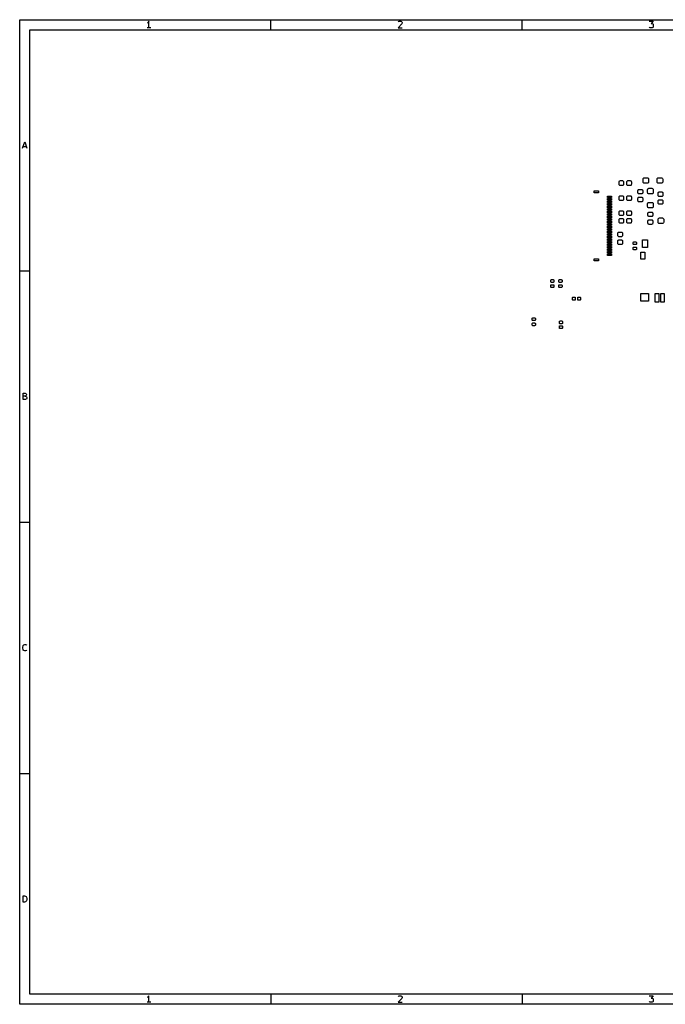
# Model space of a CAD drawing. Extents: x 0.4 to 10.6, y -8.1 to -0.4.
# Tile 1 of 12: x 0.4 to 5.5, y -8.1 to -0.4. Entities that reach past the tile are written whole.
import ezdxf

# ---------------------------------------------------------------- set-up
doc = ezdxf.new("R2010")
doc.units = 0
doc.header["$MEASUREMENT"] = 0
doc.layers.add('BLACK', color=7, linetype='CONTINUOUS')

msp = doc.modelspace()

# ---------------------------------------------------------------- linework, layer by layer
at = {"layer": 'BLACK', "linetype": 'CONTINUOUS'}
for p, q in [((0.3937, -0.3937), (10.6063, -0.3937)), ((0.3937, -8.1063), (0.3937, -0.3937)), ((1.39646, -0.41745), (1.39159, -0.41988)), ((1.42083, -0.45644), (1.39159, -0.45644)), ((1.40134, -0.41257), (1.39646, -0.41745)), ((1.40621, -0.40526), (1.40134, -0.41257)), ((1.40621, -0.45644), (1.40621, -0.40526)), ((2.3622, -0.47244), (2.3622, -0.3937)), ((3.3869, -0.42719), (3.35765, -0.45644)), ((3.35765, -0.45644), (3.38934, -0.45644)), ((3.36009, -0.41013), (3.36253, -0.4077)), ((3.36253, -0.4077), (3.3674, -0.40526)), ((3.3674, -0.40526), (3.37959, -0.40526)), ((3.37959, -0.40526), (3.38446, -0.4077)), ((3.38446, -0.4077), (3.3869, -0.41013)), ((3.3869, -0.41013), (3.38934, -0.41501)), ((3.38934, -0.41988), (3.3869, -0.42719)), ((3.38934, -0.41501), (3.38934, -0.41988)), ((4.33071, -0.47244), (4.33071, -0.3937)), ((5.32616, -0.40526), (5.35784, -0.40526)), ((5.32859, -0.454), (5.32616, -0.45157)), ((5.33347, -0.45644), (5.32859, -0.454)), ((5.34809, -0.45644), (5.33347, -0.45644)), ((5.35784, -0.40526), (5.34078, -0.42476)), ((5.34078, -0.42476), (5.34809, -0.42476)), ((5.34809, -0.42476), (5.35297, -0.42719)), ((5.35297, -0.454), (5.34809, -0.45644)), ((5.35297, -0.42719), (5.3554, -0.42963)), ((5.3554, -0.45157), (5.35297, -0.454)), ((5.3554, -0.42963), (5.35784, -0.43451)), ((5.35784, -0.44669), (5.3554, -0.45157)), ((5.35784, -0.43451), (5.35784, -0.44669)), ((0.47244, -0.47244), (10.5276, -0.47244)), ((0.47244, -8.02756), (0.47244, -0.47244)), ((0.41601, -1.40132), (0.43307, -1.35014)), ((0.42089, -1.3867), (0.44526, -1.3867)), ((0.43307, -1.35014), (0.45013, -1.40132)), ((5.08957, -1.66339), (5.09024, -1.66)), ((5.08957, -1.68307), (5.08957, -1.66339)), ((5.09024, -1.68646), (5.08957, -1.68307)), ((5.09024, -1.66), (5.09216, -1.65712)), ((5.09216, -1.68933), (5.09024, -1.68646)), ((5.09216, -1.65712), (5.09504, -1.6552)), ((5.09504, -1.69125), (5.09216, -1.68933)), ((5.09504, -1.6552), (5.09843, -1.65453)), ((5.09843, -1.69193), (5.09504, -1.69125)), ((5.09843, -1.65453), (5.11614, -1.65453)), ((5.11614, -1.69193), (5.09843, -1.69193)), ((5.11614, -1.65453), (5.11953, -1.6552)), ((5.11953, -1.69125), (5.11614, -1.69193)), ((5.11953, -1.6552), (5.12241, -1.65712)), ((5.12241, -1.68933), (5.11953, -1.69125)), ((5.12241, -1.65712), (5.12433, -1.66)), ((5.12433, -1.68646), (5.12241, -1.68933)), ((5.12433, -1.66), (5.125, -1.66339)), ((5.125, -1.68307), (5.12433, -1.68646)), ((5.125, -1.66339), (5.125, -1.68307)), ((5.15059, -1.66339), (5.15126, -1.66)), ((5.15059, -1.68307), (5.15059, -1.66339)), ((5.15126, -1.68646), (5.15059, -1.68307)), ((5.15126, -1.66), (5.15319, -1.65712)), ((5.15319, -1.68933), (5.15126, -1.68646)), ((5.15319, -1.65712), (5.15606, -1.6552)), ((5.15606, -1.69125), (5.15319, -1.68933)), ((5.15606, -1.6552), (5.15945, -1.65453)), ((5.15945, -1.69193), (5.15606, -1.69125)), ((5.15945, -1.65453), (5.17717, -1.65453)), ((5.17717, -1.69193), (5.15945, -1.69193)), ((5.17717, -1.65453), (5.18056, -1.6552)), ((5.18056, -1.69125), (5.17717, -1.69193)), ((5.18056, -1.6552), (5.18343, -1.65712)), ((5.18343, -1.68933), (5.18056, -1.69125)), ((5.18343, -1.65712), (5.18535, -1.66)), ((5.18535, -1.68646), (5.18343, -1.68933)), ((5.18535, -1.66), (5.18602, -1.66339)), ((5.18602, -1.68307), (5.18535, -1.68646)), ((5.18602, -1.66339), (5.18602, -1.68307)), ((5.27756, -1.64173), (5.27831, -1.63797)), ((5.27756, -1.66535), (5.27756, -1.64173)), ((5.27831, -1.66912), (5.27756, -1.66535)), ((5.27831, -1.63797), (5.28044, -1.63477)), ((5.28044, -1.67231), (5.27831, -1.66912)), ((5.28044, -1.63477), (5.28364, -1.63264)), ((5.28364, -1.67445), (5.28044, -1.67231)), ((5.28364, -1.63264), (5.2874, -1.63189)), ((5.2874, -1.6752), (5.28364, -1.67445)), ((5.2874, -1.63189), (5.31102, -1.63189)), ((5.31102, -1.6752), (5.2874, -1.6752)), ((5.31102, -1.63189), (5.31479, -1.63264)), ((5.31479, -1.67445), (5.31102, -1.6752)), ((5.31479, -1.63264), (5.31798, -1.63477)), ((5.31798, -1.67231), (5.31479, -1.67445)), ((5.31798, -1.63477), (5.32012, -1.63797)), ((5.32012, -1.66912), (5.31798, -1.67231)), ((5.32012, -1.63797), (5.32087, -1.64173)), ((5.32087, -1.66535), (5.32012, -1.66912)), ((5.32087, -1.64173), (5.32087, -1.66535)), ((5.3878, -1.64173), (5.38854, -1.63797)), ((5.3878, -1.66535), (5.3878, -1.64173)), ((5.38854, -1.66912), (5.3878, -1.66535)), ((5.38854, -1.63797), (5.39068, -1.63477)), ((5.39068, -1.67231), (5.38854, -1.66912)), ((5.39068, -1.63477), (5.39387, -1.63264)), ((5.39387, -1.67445), (5.39068, -1.67231)), ((5.39387, -1.63264), (5.39764, -1.63189)), ((5.39764, -1.6752), (5.39387, -1.67445)), ((5.39764, -1.63189), (5.42126, -1.63189)), ((5.42126, -1.6752), (5.39764, -1.6752)), ((5.42126, -1.63189), (5.42503, -1.63264)), ((5.42503, -1.67445), (5.42126, -1.6752)), ((5.42503, -1.63264), (5.42822, -1.63477)), ((5.42822, -1.67231), (5.42503, -1.67445)), ((5.42822, -1.63477), (5.43035, -1.63797)), ((5.43035, -1.66912), (5.42822, -1.67231)), ((5.43035, -1.63797), (5.4311, -1.64173)), ((5.4311, -1.66535), (5.43035, -1.66912)), ((5.4311, -1.64173), (5.4311, -1.66535)), ((4.89567, -1.75), (4.89567, -1.73425)), ((4.89567, -1.73425), (4.92717, -1.73425)), ((4.92717, -1.75), (4.89567, -1.75)), ((4.92717, -1.73425), (4.92717, -1.75)), ((5.09216, -1.77523), (5.09504, -1.77331)), ((5.09504, -1.77331), (5.09843, -1.77264)), ((5.09843, -1.77264), (5.11614, -1.77264)), ((5.11614, -1.77264), (5.11953, -1.77331)), ((5.11953, -1.77331), (5.12241, -1.77523)), ((5.15319, -1.77523), (5.15606, -1.77331)), ((5.15606, -1.77331), (5.15945, -1.77264)), ((5.15945, -1.77264), (5.17717, -1.77264)), ((5.17717, -1.77264), (5.18056, -1.77331)), ((5.18056, -1.77331), (5.18343, -1.77523)), ((5.2372, -1.73228), (5.23788, -1.72889)), ((5.2372, -1.75), (5.2372, -1.73228)), ((5.23788, -1.75339), (5.2372, -1.75)), ((5.23788, -1.72889), (5.2398, -1.72602)), ((5.2398, -1.75626), (5.23788, -1.75339)), ((5.2398, -1.72602), (5.24267, -1.7241)), ((5.24267, -1.75818), (5.2398, -1.75626)), ((5.24267, -1.7241), (5.24606, -1.72343)), ((5.24606, -1.75886), (5.24267, -1.75818)), ((5.24606, -1.72343), (5.26575, -1.72343)), ((5.26575, -1.75886), (5.24606, -1.75886)), ((5.26575, -1.72343), (5.26914, -1.7241)), ((5.26914, -1.75818), (5.26575, -1.75886)), ((5.26914, -1.7241), (5.27201, -1.72602)), ((5.27201, -1.75626), (5.26914, -1.75818)), ((5.27201, -1.72602), (5.27393, -1.72889)), ((5.27393, -1.75339), (5.27201, -1.75626)), ((5.27393, -1.72889), (5.27461, -1.73228)), ((5.27461, -1.75), (5.27393, -1.75339)), ((5.27461, -1.73228), (5.27461, -1.75)), ((5.31299, -1.72441), (5.31374, -1.72064)), ((5.31299, -1.74803), (5.31299, -1.72441)), ((5.31374, -1.7518), (5.31299, -1.74803)), ((5.31374, -1.72064), (5.31587, -1.71745)), ((5.31587, -1.75499), (5.31374, -1.7518)), ((5.31587, -1.71745), (5.31907, -1.71532)), ((5.31907, -1.75712), (5.31587, -1.75499)), ((5.31907, -1.71532), (5.32283, -1.71457)), ((5.32283, -1.75787), (5.31907, -1.75712)), ((5.32283, -1.71457), (5.34646, -1.71457)), ((5.34646, -1.75787), (5.32283, -1.75787)), ((5.34646, -1.71457), (5.35022, -1.71532)), ((5.35022, -1.75712), (5.34646, -1.75787)), ((5.35022, -1.71532), (5.35342, -1.71745)), ((5.35342, -1.75499), (5.35022, -1.75712)), ((5.35342, -1.71745), (5.35555, -1.72064)), ((5.35555, -1.7518), (5.35342, -1.75499)), ((5.35555, -1.72064), (5.3563, -1.72441)), ((5.3563, -1.74803), (5.35555, -1.7518)), ((5.3563, -1.72441), (5.3563, -1.74803)), ((5.39469, -1.75197), (5.39536, -1.74858)), ((5.39469, -1.76969), (5.39469, -1.75197)), ((5.39536, -1.77307), (5.39469, -1.76969)), ((5.39536, -1.74858), (5.39728, -1.7457)), ((5.39728, -1.77595), (5.39536, -1.77307)), ((5.39728, -1.7457), (5.40015, -1.74378)), ((5.40015, -1.74378), (5.40354, -1.74311)), ((5.40354, -1.74311), (5.42323, -1.74311)), ((5.42323, -1.74311), (5.42662, -1.74378)), ((5.42662, -1.74378), (5.42949, -1.7457)), ((5.42949, -1.7457), (5.43141, -1.74858)), ((5.43141, -1.77307), (5.42949, -1.77595)), ((5.43141, -1.74858), (5.43209, -1.75197)), ((5.43209, -1.76969), (5.43141, -1.77307)), ((5.43209, -1.75197), (5.43209, -1.76969)), ((5, -1.7874), (5, -1.77559)), ((5, -1.77559), (5.0315, -1.77559)), ((5.0315, -1.7874), (5, -1.7874)), ((5, -1.80709), (5, -1.79528)), ((5, -1.79528), (5.0315, -1.79528)), ((5.0315, -1.80709), (5, -1.80709)), ((5, -1.82677), (5, -1.81496)), ((5, -1.81496), (5.0315, -1.81496)), ((5.0315, -1.82677), (5, -1.82677)), ((5, -1.84646), (5, -1.83465)), ((5, -1.83465), (5.0315, -1.83465)), ((5.0315, -1.84646), (5, -1.84646)), ((5.0315, -1.77559), (5.0315, -1.7874)), ((5.0315, -1.79528), (5.0315, -1.80709)), ((5.0315, -1.81496), (5.0315, -1.82677)), ((5.0315, -1.83465), (5.0315, -1.84646)), ((5.08957, -1.7815), (5.09024, -1.77811)), ((5.08957, -1.80118), (5.08957, -1.7815)), ((5.09024, -1.80457), (5.08957, -1.80118)), ((5.09024, -1.77811), (5.09216, -1.77523)), ((5.09216, -1.80744), (5.09024, -1.80457)), ((5.09504, -1.80937), (5.09216, -1.80744)), ((5.09843, -1.81004), (5.09504, -1.80937)), ((5.11614, -1.81004), (5.09843, -1.81004)), ((5.11953, -1.80937), (5.11614, -1.81004)), ((5.12241, -1.80744), (5.11953, -1.80937)), ((5.12241, -1.77523), (5.12433, -1.77811)), ((5.12433, -1.80457), (5.12241, -1.80744)), ((5.12433, -1.77811), (5.125, -1.7815)), ((5.125, -1.80118), (5.12433, -1.80457)), ((5.125, -1.7815), (5.125, -1.80118)), ((5.15059, -1.7815), (5.15126, -1.77811)), ((5.15059, -1.80118), (5.15059, -1.7815)), ((5.15126, -1.80457), (5.15059, -1.80118)), ((5.15126, -1.77811), (5.15319, -1.77523)), ((5.15319, -1.80744), (5.15126, -1.80457)), ((5.15606, -1.80937), (5.15319, -1.80744)), ((5.15945, -1.81004), (5.15606, -1.80937)), ((5.17717, -1.81004), (5.15945, -1.81004)), ((5.18056, -1.80937), (5.17717, -1.81004)), ((5.18343, -1.80744), (5.18056, -1.80937)), ((5.18343, -1.77523), (5.18535, -1.77811)), ((5.18535, -1.80457), (5.18343, -1.80744)), ((5.18535, -1.77811), (5.18602, -1.7815)), ((5.18602, -1.80118), (5.18535, -1.80457)), ((5.18602, -1.7815), (5.18602, -1.80118)), ((5.2372, -1.79331), (5.23788, -1.78992)), ((5.2372, -1.81102), (5.2372, -1.79331)), ((5.23788, -1.81441), (5.2372, -1.81102)), ((5.23788, -1.78992), (5.2398, -1.78704)), ((5.2398, -1.81729), (5.23788, -1.81441)), ((5.2398, -1.78704), (5.24267, -1.78512)), ((5.24267, -1.81921), (5.2398, -1.81729)), ((5.24267, -1.78512), (5.24606, -1.78445)), ((5.24606, -1.81988), (5.24267, -1.81921)), ((5.24606, -1.78445), (5.26575, -1.78445)), ((5.26575, -1.81988), (5.24606, -1.81988)), ((5.26575, -1.78445), (5.26914, -1.78512)), ((5.26914, -1.81921), (5.26575, -1.81988)), ((5.26914, -1.78512), (5.27201, -1.78704)), ((5.27201, -1.81729), (5.26914, -1.81921)), ((5.27201, -1.78704), (5.27393, -1.78992)), ((5.27393, -1.81441), (5.27201, -1.81729)), ((5.27393, -1.78992), (5.27461, -1.79331)), ((5.27461, -1.81102), (5.27393, -1.81441)), ((5.27461, -1.79331), (5.27461, -1.81102)), ((5.31299, -1.83465), (5.31374, -1.83088)), ((5.31299, -1.85827), (5.31299, -1.83465)), ((5.31374, -1.83088), (5.31587, -1.82769)), ((5.31587, -1.82769), (5.31907, -1.82555)), ((5.31907, -1.82555), (5.32283, -1.8248)), ((5.32283, -1.8248), (5.34646, -1.8248)), ((5.34646, -1.8248), (5.35022, -1.82555)), ((5.35022, -1.82555), (5.35342, -1.82769)), ((5.35342, -1.82769), (5.35555, -1.83088)), ((5.35555, -1.83088), (5.3563, -1.83465)), ((5.3563, -1.83465), (5.3563, -1.85827)), ((5.39469, -1.81299), (5.39536, -1.8096)), ((5.39469, -1.83071), (5.39469, -1.81299)), ((5.39536, -1.8341), (5.39469, -1.83071)), ((5.39536, -1.8096), (5.39728, -1.80673)), ((5.39728, -1.83697), (5.39536, -1.8341)), ((5.40015, -1.77787), (5.39728, -1.77595)), ((5.39728, -1.80673), (5.40015, -1.80481)), ((5.40015, -1.83889), (5.39728, -1.83697)), ((5.40354, -1.77854), (5.40015, -1.77787)), ((5.40015, -1.80481), (5.40354, -1.80413)), ((5.40354, -1.83957), (5.40015, -1.83889)), ((5.42323, -1.77854), (5.40354, -1.77854)), ((5.40354, -1.80413), (5.42323, -1.80413)), ((5.42323, -1.83957), (5.40354, -1.83957)), ((5.42662, -1.77787), (5.42323, -1.77854)), ((5.42323, -1.80413), (5.42662, -1.80481)), ((5.42662, -1.83889), (5.42323, -1.83957)), ((5.42949, -1.77595), (5.42662, -1.77787)), ((5.42662, -1.80481), (5.42949, -1.80673)), ((5.42949, -1.83697), (5.42662, -1.83889)), ((5.42949, -1.80673), (5.43141, -1.8096)), ((5.43141, -1.8341), (5.42949, -1.83697)), ((5.43141, -1.8096), (5.43209, -1.81299)), ((5.43209, -1.83071), (5.43141, -1.8341)), ((5.43209, -1.81299), (5.43209, -1.83071)), ((5, -1.86614), (5, -1.85433)), ((5, -1.85433), (5.0315, -1.85433)), ((5.0315, -1.86614), (5, -1.86614)), ((5, -1.88583), (5, -1.87402)), ((5, -1.87402), (5.0315, -1.87402)), ((5.0315, -1.88583), (5, -1.88583)), ((5, -1.90551), (5, -1.8937)), ((5, -1.8937), (5.0315, -1.8937)), ((5.0315, -1.90551), (5, -1.90551)), ((5, -1.9252), (5, -1.91339)), ((5, -1.91339), (5.0315, -1.91339)), ((5.0315, -1.9252), (5, -1.9252)), ((5.0315, -1.85433), (5.0315, -1.86614)), ((5.0315, -1.87402), (5.0315, -1.88583)), ((5.0315, -1.8937), (5.0315, -1.90551)), ((5.0315, -1.91339), (5.0315, -1.9252)), ((5.08957, -1.89961), (5.09024, -1.89622)), ((5.08957, -1.91929), (5.08957, -1.89961)), ((5.09024, -1.92268), (5.08957, -1.91929)), ((5.09024, -1.89622), (5.09216, -1.89334)), ((5.09216, -1.92556), (5.09024, -1.92268)), ((5.09216, -1.89334), (5.09504, -1.89142)), ((5.09504, -1.92748), (5.09216, -1.92556)), ((5.09504, -1.89142), (5.09843, -1.89075)), ((5.09843, -1.92815), (5.09504, -1.92748)), ((5.09843, -1.89075), (5.11614, -1.89075)), ((5.11614, -1.89075), (5.11953, -1.89142)), ((5.11953, -1.92748), (5.11614, -1.92815)), ((5.11953, -1.89142), (5.12241, -1.89334)), ((5.12241, -1.92556), (5.11953, -1.92748)), ((5.12241, -1.89334), (5.12433, -1.89622)), ((5.12433, -1.92268), (5.12241, -1.92556)), ((5.12433, -1.89622), (5.125, -1.89961)), ((5.125, -1.91929), (5.12433, -1.92268)), ((5.125, -1.89961), (5.125, -1.91929)), ((5.15059, -1.89961), (5.15126, -1.89622)), ((5.15059, -1.91929), (5.15059, -1.89961)), ((5.15126, -1.92268), (5.15059, -1.91929)), ((5.15126, -1.89622), (5.15319, -1.89334)), ((5.15319, -1.92556), (5.15126, -1.92268)), ((5.15319, -1.89334), (5.15606, -1.89142)), ((5.15606, -1.92748), (5.15319, -1.92556)), ((5.15606, -1.89142), (5.15945, -1.89075)), ((5.15945, -1.92815), (5.15606, -1.92748)), ((5.15945, -1.89075), (5.17717, -1.89075)), ((5.17717, -1.89075), (5.18056, -1.89142)), ((5.18056, -1.92748), (5.17717, -1.92815)), ((5.18056, -1.89142), (5.18343, -1.89334)), ((5.18343, -1.92556), (5.18056, -1.92748)), ((5.18343, -1.89334), (5.18535, -1.89622)), ((5.18535, -1.92268), (5.18343, -1.92556)), ((5.18535, -1.89622), (5.18602, -1.89961)), ((5.18602, -1.91929), (5.18535, -1.92268)), ((5.18602, -1.89961), (5.18602, -1.91929)), ((5.31374, -1.86203), (5.31299, -1.85827)), ((5.31587, -1.86523), (5.31374, -1.86203)), ((5.31907, -1.86736), (5.31587, -1.86523)), ((5.31594, -1.90945), (5.31662, -1.90606)), ((5.31594, -1.92717), (5.31594, -1.90945)), ((5.31662, -1.93056), (5.31594, -1.92717)), ((5.31662, -1.90606), (5.31854, -1.90319)), ((5.31854, -1.90319), (5.32141, -1.90126)), ((5.32283, -1.86811), (5.31907, -1.86736)), ((5.32141, -1.90126), (5.3248, -1.90059)), ((5.34646, -1.86811), (5.32283, -1.86811)), ((5.3248, -1.90059), (5.34449, -1.90059)), ((5.34449, -1.90059), (5.34788, -1.90126)), ((5.35022, -1.86736), (5.34646, -1.86811)), ((5.34788, -1.90126), (5.35075, -1.90319)), ((5.35342, -1.86523), (5.35022, -1.86736)), ((5.35075, -1.90319), (5.35267, -1.90606)), ((5.35267, -1.90606), (5.35335, -1.90945)), ((5.35335, -1.92717), (5.35267, -1.93056)), ((5.35335, -1.90945), (5.35335, -1.92717)), ((5.35555, -1.86203), (5.35342, -1.86523)), ((5.3563, -1.85827), (5.35555, -1.86203)), ((5, -1.94488), (5, -1.93307)), ((5, -1.93307), (5.0315, -1.93307)), ((5.0315, -1.94488), (5, -1.94488)), ((5, -1.96457), (5, -1.95276)), ((5, -1.95276), (5.0315, -1.95276)), ((5.0315, -1.96457), (5, -1.96457)), ((5, -1.98425), (5, -1.97244)), ((5, -1.97244), (5.0315, -1.97244)), ((5.0315, -1.98425), (5, -1.98425)), ((5, -2.00394), (5, -1.99213)), ((5, -1.99213), (5.0315, -1.99213)), ((5.0315, -2.00394), (5, -2.00394)), ((5.0315, -1.93307), (5.0315, -1.94488)), ((5.0315, -1.95276), (5.0315, -1.96457)), ((5.0315, -1.97244), (5.0315, -1.98425)), ((5.0315, -1.99213), (5.0315, -2.00394)), ((5.08957, -1.95866), (5.09024, -1.95527)), ((5.08957, -1.97835), (5.08957, -1.95866)), ((5.09024, -1.98174), (5.08957, -1.97835)), ((5.09024, -1.95527), (5.09216, -1.9524)), ((5.09216, -1.98461), (5.09024, -1.98174)), ((5.09216, -1.9524), (5.09504, -1.95048)), ((5.09504, -1.98653), (5.09216, -1.98461)), ((5.09504, -1.95048), (5.09843, -1.9498)), ((5.09843, -1.9872), (5.09504, -1.98653)), ((5.11614, -1.92815), (5.09843, -1.92815)), ((5.09843, -1.9498), (5.11614, -1.9498)), ((5.11614, -1.9872), (5.09843, -1.9872)), ((5.11614, -1.9498), (5.11953, -1.95048)), ((5.11953, -1.98653), (5.11614, -1.9872)), ((5.11953, -1.95048), (5.12241, -1.9524)), ((5.12241, -1.98461), (5.11953, -1.98653)), ((5.12241, -1.9524), (5.12433, -1.95527)), ((5.12433, -1.98174), (5.12241, -1.98461)), ((5.12433, -1.95527), (5.125, -1.95866)), ((5.125, -1.97835), (5.12433, -1.98174)), ((5.125, -1.95866), (5.125, -1.97835)), ((5.15059, -1.95866), (5.15126, -1.95527)), ((5.15059, -1.97835), (5.15059, -1.95866)), ((5.15126, -1.98174), (5.15059, -1.97835)), ((5.15126, -1.95527), (5.15319, -1.9524)), ((5.15319, -1.98461), (5.15126, -1.98174)), ((5.15319, -1.9524), (5.15606, -1.95048)), ((5.15606, -1.98653), (5.15319, -1.98461)), ((5.15606, -1.95048), (5.15945, -1.9498)), ((5.15945, -1.9872), (5.15606, -1.98653)), ((5.17717, -1.92815), (5.15945, -1.92815)), ((5.15945, -1.9498), (5.17717, -1.9498)), ((5.17717, -1.9872), (5.15945, -1.9872)), ((5.17717, -1.9498), (5.18056, -1.95048)), ((5.18056, -1.98653), (5.17717, -1.9872)), ((5.18056, -1.95048), (5.18343, -1.9524)), ((5.18343, -1.98461), (5.18056, -1.98653)), ((5.18343, -1.9524), (5.18535, -1.95527)), ((5.18535, -1.98174), (5.18343, -1.98461)), ((5.18535, -1.95527), (5.18602, -1.95866)), ((5.18602, -1.97835), (5.18535, -1.98174)), ((5.18602, -1.95866), (5.18602, -1.97835)), ((5.31594, -1.97047), (5.31662, -1.96708)), ((5.31594, -1.98819), (5.31594, -1.97047)), ((5.31662, -1.99158), (5.31594, -1.98819)), ((5.31854, -1.93343), (5.31662, -1.93056)), ((5.31662, -1.96708), (5.31854, -1.96421)), ((5.31854, -1.99445), (5.31662, -1.99158)), ((5.32141, -1.93535), (5.31854, -1.93343)), ((5.31854, -1.96421), (5.32141, -1.96229)), ((5.32141, -1.99637), (5.31854, -1.99445)), ((5.3248, -1.93602), (5.32141, -1.93535)), ((5.32141, -1.96229), (5.3248, -1.96161)), ((5.3248, -1.99705), (5.32141, -1.99637)), ((5.34449, -1.93602), (5.3248, -1.93602)), ((5.3248, -1.96161), (5.34449, -1.96161)), ((5.34449, -1.99705), (5.3248, -1.99705)), ((5.34788, -1.93535), (5.34449, -1.93602)), ((5.34449, -1.96161), (5.34788, -1.96229)), ((5.34788, -1.99637), (5.34449, -1.99705)), ((5.35075, -1.93343), (5.34788, -1.93535)), ((5.34788, -1.96229), (5.35075, -1.96421)), ((5.35075, -1.99445), (5.34788, -1.99637)), ((5.35267, -1.93056), (5.35075, -1.93343)), ((5.35075, -1.96421), (5.35267, -1.96708)), ((5.35267, -1.99158), (5.35075, -1.99445)), ((5.35267, -1.96708), (5.35335, -1.97047)), ((5.35335, -1.98819), (5.35267, -1.99158)), ((5.35335, -1.97047), (5.35335, -1.98819)), ((5.39567, -1.95669), (5.39642, -1.95293)), ((5.39567, -1.98031), (5.39567, -1.95669)), ((5.39642, -1.98408), (5.39567, -1.98031)), ((5.39642, -1.95293), (5.39855, -1.94973)), ((5.39855, -1.98727), (5.39642, -1.98408)), ((5.39855, -1.94973), (5.40175, -1.9476)), ((5.40175, -1.98941), (5.39855, -1.98727)), ((5.40175, -1.9476), (5.40551, -1.94685)), ((5.40551, -1.99016), (5.40175, -1.98941)), ((5.40551, -1.94685), (5.42913, -1.94685)), ((5.42913, -1.99016), (5.40551, -1.99016)), ((5.42913, -1.94685), (5.4329, -1.9476)), ((5.4329, -1.98941), (5.42913, -1.99016)), ((5.4329, -1.9476), (5.43609, -1.94973)), ((5.43609, -1.98727), (5.4329, -1.98941)), ((5.43609, -1.94973), (5.43823, -1.95293)), ((5.43823, -1.98408), (5.43609, -1.98727)), ((5.43823, -1.95293), (5.43898, -1.95669)), ((5.43898, -1.98031), (5.43823, -1.98408)), ((5.43898, -1.95669), (5.43898, -1.98031)), ((5, -2.02362), (5, -2.01181)), ((5, -2.01181), (5.0315, -2.01181)), ((5.0315, -2.02362), (5, -2.02362)), ((5, -2.04331), (5, -2.0315)), ((5, -2.0315), (5.0315, -2.0315)), ((5.0315, -2.04331), (5, -2.04331)), ((5, -2.06299), (5, -2.05118)), ((5, -2.05118), (5.0315, -2.05118)), ((5.0315, -2.06299), (5, -2.06299)), ((5, -2.08268), (5, -2.07087)), ((5, -2.07087), (5.0315, -2.07087)), ((5.0315, -2.01181), (5.0315, -2.02362)), ((5.0315, -2.0315), (5.0315, -2.04331)), ((5.0315, -2.05118), (5.0315, -2.06299)), ((5.0315, -2.07087), (5.0315, -2.08268)), ((5.07972, -2.06693), (5.0804, -2.06354)), ((5.07972, -2.08465), (5.07972, -2.06693)), ((5.0804, -2.06354), (5.08232, -2.06067)), ((5.08232, -2.06067), (5.08519, -2.05875)), ((5.08519, -2.05875), (5.08858, -2.05807)), ((5.08858, -2.05807), (5.10827, -2.05807)), ((5.10827, -2.05807), (5.11166, -2.05875)), ((5.11166, -2.05875), (5.11453, -2.06067)), ((5.11453, -2.06067), (5.11645, -2.06354)), ((5.11645, -2.06354), (5.11713, -2.06693)), ((5.11713, -2.06693), (5.11713, -2.08465)), ((5.0315, -2.08268), (5, -2.08268)), ((5, -2.10236), (5, -2.09055)), ((5, -2.09055), (5.0315, -2.09055)), ((5.0315, -2.10236), (5, -2.10236)), ((5, -2.12205), (5, -2.11024)), ((5, -2.11024), (5.0315, -2.11024)), ((5.0315, -2.12205), (5, -2.12205)), ((5, -2.14173), (5, -2.12992)), ((5, -2.12992), (5.0315, -2.12992)), ((5.0315, -2.14173), (5, -2.14173)), ((5, -2.16142), (5, -2.14961)), ((5, -2.14961), (5.0315, -2.14961)), ((5.0315, -2.09055), (5.0315, -2.10236)), ((5.0315, -2.11024), (5.0315, -2.12205)), ((5.0315, -2.12992), (5.0315, -2.14173)), ((5.0315, -2.14961), (5.0315, -2.16142)), ((5.0804, -2.08804), (5.07972, -2.08465)), ((5.07972, -2.12795), (5.0804, -2.12456)), ((5.07972, -2.14567), (5.07972, -2.12795)), ((5.0804, -2.14906), (5.07972, -2.14567)), ((5.08232, -2.09091), (5.0804, -2.08804)), ((5.0804, -2.12456), (5.08232, -2.12169)), ((5.08232, -2.15193), (5.0804, -2.14906)), ((5.08519, -2.09283), (5.08232, -2.09091)), ((5.08232, -2.12169), (5.08519, -2.11977)), ((5.08519, -2.15385), (5.08232, -2.15193)), ((5.08858, -2.0935), (5.08519, -2.09283)), ((5.08519, -2.11977), (5.08858, -2.11909)), ((5.08858, -2.15453), (5.08519, -2.15385)), ((5.10827, -2.0935), (5.08858, -2.0935)), ((5.08858, -2.11909), (5.10827, -2.11909)), ((5.10827, -2.15453), (5.08858, -2.15453)), ((5.11166, -2.09283), (5.10827, -2.0935)), ((5.10827, -2.11909), (5.11166, -2.11977)), ((5.11166, -2.15385), (5.10827, -2.15453)), ((5.11453, -2.09091), (5.11166, -2.09283)), ((5.11166, -2.11977), (5.11453, -2.12169)), ((5.11453, -2.15193), (5.11166, -2.15385)), ((5.11645, -2.08804), (5.11453, -2.09091)), ((5.11453, -2.12169), (5.11645, -2.12456)), ((5.11645, -2.14906), (5.11453, -2.15193)), ((5.11713, -2.08465), (5.11645, -2.08804)), ((5.11645, -2.12456), (5.11713, -2.12795)), ((5.11713, -2.14567), (5.11645, -2.14906)), ((5.11713, -2.12795), (5.11713, -2.14567)), ((5.2, -2.13996), (5.2004, -2.13793)), ((5.2, -2.15059), (5.2, -2.13996)), ((5.2004, -2.15262), (5.2, -2.15059)), ((5.2004, -2.13793), (5.20156, -2.1362)), ((5.20156, -2.15435), (5.2004, -2.15262)), ((5.20156, -2.1362), (5.20328, -2.13505)), ((5.20328, -2.1555), (5.20156, -2.15435)), ((5.20328, -2.13505), (5.20531, -2.13465)), ((5.20531, -2.15591), (5.20328, -2.1555)), ((5.20531, -2.13465), (5.21988, -2.13465)), ((5.21988, -2.15591), (5.20531, -2.15591)), ((5.21988, -2.13465), (5.22192, -2.13505)), ((5.22192, -2.1555), (5.21988, -2.15591)), ((5.22192, -2.13505), (5.22364, -2.1362)), ((5.22364, -2.15435), (5.22192, -2.1555)), ((5.22364, -2.1362), (5.22479, -2.13793)), ((5.22479, -2.15262), (5.22364, -2.15435)), ((5.22479, -2.13793), (5.2252, -2.13996)), ((5.2252, -2.15059), (5.22479, -2.15262)), ((5.2252, -2.13996), (5.2252, -2.15059)), ((5.27264, -2.17815), (5.27264, -2.11713)), ((5.27264, -2.11713), (5.31201, -2.11713)), ((5.31201, -2.11713), (5.31201, -2.17815)), ((5.0315, -2.16142), (5, -2.16142)), ((5, -2.1811), (5, -2.16929)), ((5, -2.16929), (5.0315, -2.16929)), ((5.0315, -2.1811), (5, -2.1811)), ((5, -2.20079), (5, -2.18898)), ((5, -2.18898), (5.0315, -2.18898)), ((5.0315, -2.20079), (5, -2.20079)), ((5, -2.22047), (5, -2.20866)), ((5, -2.20866), (5.0315, -2.20866)), ((5.0315, -2.22047), (5, -2.22047)), ((5, -2.24016), (5, -2.22835)), ((5, -2.22835), (5.0315, -2.22835)), ((5.0315, -2.16929), (5.0315, -2.1811)), ((5.0315, -2.18898), (5.0315, -2.20079)), ((5.0315, -2.20866), (5.0315, -2.22047)), ((5.0315, -2.22835), (5.0315, -2.24016)), ((5.2, -2.18012), (5.2004, -2.17808)), ((5.2, -2.19075), (5.2, -2.18012)), ((5.2004, -2.19278), (5.2, -2.19075)), ((5.2004, -2.17808), (5.20156, -2.17636)), ((5.20156, -2.19451), (5.2004, -2.19278)), ((5.20156, -2.17636), (5.20328, -2.17521)), ((5.20328, -2.19566), (5.20156, -2.19451)), ((5.20328, -2.17521), (5.20531, -2.1748)), ((5.20531, -2.19606), (5.20328, -2.19566)), ((5.20531, -2.1748), (5.21988, -2.1748)), ((5.21988, -2.19606), (5.20531, -2.19606)), ((5.21988, -2.1748), (5.22192, -2.17521)), ((5.22192, -2.19566), (5.21988, -2.19606)), ((5.22192, -2.17521), (5.22364, -2.17636)), ((5.22364, -2.19451), (5.22192, -2.19566)), ((5.22364, -2.17636), (5.22479, -2.17808)), ((5.22479, -2.19278), (5.22364, -2.19451)), ((5.22479, -2.17808), (5.2252, -2.18012)), ((5.2252, -2.19075), (5.22479, -2.19278)), ((5.2252, -2.18012), (5.2252, -2.19075)), ((5.26083, -2.27067), (5.26083, -2.21555)), ((5.26083, -2.21555), (5.29232, -2.21555)), ((5.31201, -2.17815), (5.27264, -2.17815)), ((5.29232, -2.21555), (5.29232, -2.27067)), ((4.89567, -2.2815), (4.89567, -2.26575)), ((4.89567, -2.26575), (4.92717, -2.26575)), ((4.92717, -2.2815), (4.89567, -2.2815)), ((4.92717, -2.26575), (4.92717, -2.2815)), ((5.0315, -2.24016), (5, -2.24016)), ((5.29232, -2.27067), (5.26083, -2.27067)), ((0.3937, -2.3622), (0.47244, -2.3622)), ((4.55433, -2.43524), (4.55474, -2.4332)), ((4.55433, -2.44587), (4.55433, -2.43524)), ((4.55474, -2.4479), (4.55433, -2.44587)), ((4.55474, -2.4332), (4.55589, -2.43148)), ((4.55589, -2.44962), (4.55474, -2.4479)), ((4.55589, -2.43148), (4.55761, -2.43033)), ((4.55761, -2.45078), (4.55589, -2.44962)), ((4.55761, -2.43033), (4.55965, -2.42992)), ((4.55965, -2.45118), (4.55761, -2.45078)), ((4.55965, -2.42992), (4.57421, -2.42992)), ((4.57421, -2.45118), (4.55965, -2.45118)), ((4.57421, -2.42992), (4.57625, -2.43033)), ((4.57625, -2.45078), (4.57421, -2.45118)), ((4.57625, -2.43033), (4.57797, -2.43148)), ((4.57797, -2.44962), (4.57625, -2.45078)), ((4.57797, -2.43148), (4.57912, -2.4332)), ((4.57912, -2.4479), (4.57797, -2.44962)), ((4.57912, -2.4332), (4.57953, -2.43524)), ((4.57953, -2.44587), (4.57912, -2.4479)), ((4.57953, -2.43524), (4.57953, -2.44587)), ((4.61732, -2.43524), (4.61773, -2.4332)), ((4.61732, -2.44587), (4.61732, -2.43524)), ((4.61773, -2.4479), (4.61732, -2.44587)), ((4.61773, -2.4332), (4.61888, -2.43148)), ((4.61888, -2.44962), (4.61773, -2.4479)), ((4.61888, -2.43148), (4.6206, -2.43033)), ((4.6206, -2.45078), (4.61888, -2.44962)), ((4.6206, -2.43033), (4.62264, -2.42992)), ((4.62264, -2.45118), (4.6206, -2.45078)), ((4.62264, -2.42992), (4.6372, -2.42992)), ((4.6372, -2.45118), (4.62264, -2.45118)), ((4.6372, -2.42992), (4.63924, -2.43033)), ((4.63924, -2.45078), (4.6372, -2.45118)), ((4.63924, -2.43033), (4.64096, -2.43148)), ((4.64096, -2.44962), (4.63924, -2.45078)), ((4.64096, -2.43148), (4.64212, -2.4332)), ((4.64212, -2.4479), (4.64096, -2.44962)), ((4.64212, -2.4332), (4.64252, -2.43524)), ((4.64252, -2.44587), (4.64212, -2.4479)), ((4.64252, -2.43524), (4.64252, -2.44587)), ((4.55433, -2.47539), (4.55474, -2.47336)), ((4.55433, -2.48602), (4.55433, -2.47539)), ((4.55474, -2.48806), (4.55433, -2.48602)), ((4.55474, -2.47336), (4.55589, -2.47164)), ((4.55589, -2.48978), (4.55474, -2.48806)), ((4.55589, -2.47164), (4.55761, -2.47048)), ((4.55761, -2.49093), (4.55589, -2.48978)), ((4.55761, -2.47048), (4.55965, -2.47008)), ((4.55965, -2.49134), (4.55761, -2.49093)), ((4.55965, -2.47008), (4.57421, -2.47008)), ((4.57421, -2.49134), (4.55965, -2.49134)), ((4.57421, -2.47008), (4.57625, -2.47048)), ((4.57625, -2.49093), (4.57421, -2.49134)), ((4.57625, -2.47048), (4.57797, -2.47164)), ((4.57797, -2.48978), (4.57625, -2.49093)), ((4.57797, -2.47164), (4.57912, -2.47336)), ((4.57912, -2.48806), (4.57797, -2.48978)), ((4.57912, -2.47336), (4.57953, -2.47539)), ((4.57953, -2.48602), (4.57912, -2.48806)), ((4.57953, -2.47539), (4.57953, -2.48602)), ((4.61732, -2.47539), (4.61773, -2.47336)), ((4.61732, -2.48602), (4.61732, -2.47539)), ((4.61773, -2.48806), (4.61732, -2.48602)), ((4.61773, -2.47336), (4.61888, -2.47164)), ((4.61888, -2.48978), (4.61773, -2.48806)), ((4.61888, -2.47164), (4.6206, -2.47048)), ((4.6206, -2.49093), (4.61888, -2.48978)), ((4.6206, -2.47048), (4.62264, -2.47008)), ((4.62264, -2.49134), (4.6206, -2.49093)), ((4.62264, -2.47008), (4.6372, -2.47008)), ((4.6372, -2.49134), (4.62264, -2.49134)), ((4.6372, -2.47008), (4.63924, -2.47048)), ((4.63924, -2.49093), (4.6372, -2.49134)), ((4.63924, -2.47048), (4.64096, -2.47164)), ((4.64096, -2.48978), (4.63924, -2.49093)), ((4.64096, -2.47164), (4.64212, -2.47336)), ((4.64212, -2.48806), (4.64096, -2.48978)), ((4.64212, -2.47336), (4.64252, -2.47539)), ((4.64252, -2.48602), (4.64212, -2.48806)), ((4.64252, -2.47539), (4.64252, -2.48602)), ((5.26083, -2.59744), (5.26083, -2.53839)), ((5.26083, -2.53839), (5.31988, -2.53839)), ((5.31988, -2.53839), (5.31988, -2.59744)), ((5.37303, -2.60728), (5.37303, -2.53839)), ((5.37303, -2.53839), (5.40059, -2.53839)), ((5.40059, -2.53839), (5.40059, -2.60728)), ((5.41634, -2.60728), (5.41634, -2.53839)), ((5.41634, -2.53839), (5.4439, -2.53839)), ((5.4439, -2.53839), (5.4439, -2.60728)), ((4.7252, -2.57146), (4.7256, -2.56942)), ((4.7252, -2.58602), (4.7252, -2.57146)), ((4.7256, -2.58806), (4.7252, -2.58602)), ((4.7256, -2.56942), (4.72675, -2.5677)), ((4.72675, -2.58978), (4.7256, -2.58806)), ((4.72675, -2.5677), (4.72848, -2.56655)), ((4.72848, -2.59093), (4.72675, -2.58978)), ((4.72848, -2.56655), (4.73051, -2.56614)), ((4.73051, -2.59134), (4.72848, -2.59093)), ((4.73051, -2.56614), (4.74114, -2.56614)), ((4.74114, -2.59134), (4.73051, -2.59134)), ((4.74114, -2.56614), (4.74318, -2.56655)), ((4.74318, -2.59093), (4.74114, -2.59134)), ((4.74318, -2.56655), (4.7449, -2.5677)), ((4.7449, -2.58978), (4.74318, -2.59093)), ((4.7449, -2.5677), (4.74605, -2.56942)), ((4.74605, -2.58806), (4.7449, -2.58978)), ((4.74605, -2.56942), (4.74646, -2.57146)), ((4.74646, -2.58602), (4.74605, -2.58806)), ((4.74646, -2.57146), (4.74646, -2.58602)), ((4.76535, -2.57146), (4.76576, -2.56942)), ((4.76535, -2.58602), (4.76535, -2.57146)), ((4.76576, -2.58806), (4.76535, -2.58602)), ((4.76576, -2.56942), (4.76691, -2.5677)), ((4.76691, -2.58978), (4.76576, -2.58806)), ((4.76691, -2.5677), (4.76864, -2.56655)), ((4.76864, -2.59093), (4.76691, -2.58978)), ((4.76864, -2.56655), (4.77067, -2.56614)), ((4.77067, -2.59134), (4.76864, -2.59093)), ((4.77067, -2.56614), (4.7813, -2.56614)), ((4.7813, -2.59134), (4.77067, -2.59134)), ((4.7813, -2.56614), (4.78333, -2.56655)), ((4.78333, -2.59093), (4.7813, -2.59134)), ((4.78333, -2.56655), (4.78506, -2.5677)), ((4.78506, -2.58978), (4.78333, -2.59093)), ((4.78506, -2.5677), (4.78621, -2.56942)), ((4.78621, -2.58806), (4.78506, -2.58978)), ((4.78621, -2.56942), (4.78661, -2.57146)), ((4.78661, -2.58602), (4.78621, -2.58806)), ((4.78661, -2.57146), (4.78661, -2.58602)), ((5.31988, -2.59744), (5.26083, -2.59744)), ((5.40059, -2.60728), (5.37303, -2.60728)), ((5.4439, -2.60728), (5.41634, -2.60728)), ((4.40866, -2.73445), (4.40907, -2.73241)), ((4.40866, -2.74508), (4.40866, -2.73445)), ((4.40907, -2.74711), (4.40866, -2.74508)), ((4.40866, -2.77461), (4.40907, -2.77257)), ((4.40866, -2.78524), (4.40866, -2.77461)), ((4.40907, -2.73241), (4.41022, -2.73069)), ((4.41022, -2.74884), (4.40907, -2.74711)), ((4.40907, -2.77257), (4.41022, -2.77085)), ((4.41022, -2.73069), (4.41194, -2.72954)), ((4.41194, -2.74999), (4.41022, -2.74884)), ((4.41022, -2.77085), (4.41194, -2.7697)), ((4.41194, -2.72954), (4.41398, -2.72913)), ((4.41398, -2.75039), (4.41194, -2.74999)), ((4.41194, -2.7697), (4.41398, -2.76929)), ((4.41398, -2.72913), (4.42854, -2.72913)), ((4.42854, -2.75039), (4.41398, -2.75039)), ((4.41398, -2.76929), (4.42854, -2.76929)), ((4.42854, -2.72913), (4.43058, -2.72954)), ((4.43058, -2.74999), (4.42854, -2.75039)), ((4.42854, -2.76929), (4.43058, -2.7697)), ((4.43058, -2.72954), (4.4323, -2.73069)), ((4.4323, -2.74884), (4.43058, -2.74999)), ((4.43058, -2.7697), (4.4323, -2.77085)), ((4.4323, -2.73069), (4.43345, -2.73241)), ((4.43345, -2.74711), (4.4323, -2.74884)), ((4.4323, -2.77085), (4.43345, -2.77257)), ((4.43345, -2.73241), (4.43386, -2.73445)), ((4.43386, -2.74508), (4.43345, -2.74711)), ((4.43345, -2.77257), (4.43386, -2.77461)), ((4.43386, -2.73445), (4.43386, -2.74508)), ((4.43386, -2.77461), (4.43386, -2.78524)), ((4.62165, -2.75906), (4.62207, -2.75695)), ((4.62165, -2.77008), (4.62165, -2.75906)), ((4.62207, -2.77219), (4.62165, -2.77008)), ((4.62207, -2.75695), (4.62327, -2.75516)), ((4.62327, -2.77398), (4.62207, -2.77219)), ((4.62327, -2.75516), (4.62506, -2.75396)), ((4.62506, -2.77517), (4.62327, -2.77398)), ((4.62506, -2.75396), (4.62717, -2.75354)), ((4.62717, -2.77559), (4.62506, -2.77517)), ((4.62717, -2.75354), (4.64055, -2.75354)), ((4.64055, -2.77559), (4.62717, -2.77559)), ((4.64055, -2.75354), (4.64266, -2.75396)), ((4.64266, -2.77517), (4.64055, -2.77559)), ((4.64266, -2.75396), (4.64445, -2.75516)), ((4.64445, -2.77398), (4.64266, -2.77517)), ((4.64445, -2.75516), (4.64564, -2.75695)), ((4.64564, -2.77219), (4.64445, -2.77398)), ((4.64564, -2.75695), (4.64606, -2.75906)), ((4.64606, -2.77008), (4.64564, -2.77219)), ((4.64606, -2.75906), (4.64606, -2.77008)), ((4.40907, -2.78727), (4.40866, -2.78524)), ((4.41022, -2.78899), (4.40907, -2.78727)), ((4.41194, -2.79015), (4.41022, -2.78899)), ((4.41398, -2.79055), (4.41194, -2.79015)), ((4.42854, -2.79055), (4.41398, -2.79055)), ((4.43058, -2.79015), (4.42854, -2.79055)), ((4.4323, -2.78899), (4.43058, -2.79015)), ((4.43345, -2.78727), (4.4323, -2.78899)), ((4.43386, -2.78524), (4.43345, -2.78727)), ((4.62165, -2.79685), (4.62207, -2.79474)), ((4.62165, -2.80787), (4.62165, -2.79685)), ((4.62207, -2.80998), (4.62165, -2.80787)), ((4.62207, -2.79474), (4.62327, -2.79295)), ((4.62327, -2.81177), (4.62207, -2.80998)), ((4.62327, -2.79295), (4.62506, -2.79176)), ((4.62506, -2.81297), (4.62327, -2.81177)), ((4.62506, -2.79176), (4.62717, -2.79134)), ((4.62717, -2.81339), (4.62506, -2.81297)), ((4.62717, -2.79134), (4.64055, -2.79134)), ((4.64055, -2.81339), (4.62717, -2.81339)), ((4.64055, -2.79134), (4.64266, -2.79176)), ((4.64266, -2.81297), (4.64055, -2.81339)), ((4.64266, -2.79176), (4.64445, -2.79295)), ((4.64445, -2.81177), (4.64266, -2.81297)), ((4.64445, -2.79295), (4.64564, -2.79474)), ((4.64564, -2.80998), (4.64445, -2.81177)), ((4.64564, -2.79474), (4.64606, -2.79685)), ((4.64606, -2.80787), (4.64564, -2.80998)), ((4.64606, -2.79685), (4.64606, -2.80787)), ((0.41967, -3.36983), (0.41967, -3.31865)), ((0.41967, -3.31865), (0.43673, -3.31865)), ((0.43673, -3.34302), (0.41967, -3.34302)), ((0.43916, -3.36983), (0.41967, -3.36983)), ((0.43673, -3.31865), (0.4416, -3.32108)), ((0.4416, -3.34058), (0.43673, -3.34302)), ((0.43673, -3.34302), (0.44404, -3.34545)), ((0.44404, -3.36739), (0.43916, -3.36983)), ((0.4416, -3.32108), (0.44404, -3.32352)), ((0.44404, -3.33814), (0.4416, -3.34058)), ((0.44404, -3.32352), (0.44648, -3.32839)), ((0.44648, -3.33327), (0.44404, -3.33814)), ((0.44404, -3.34545), (0.44648, -3.34789)), ((0.44648, -3.36495), (0.44404, -3.36739)), ((0.44648, -3.32839), (0.44648, -3.33327)), ((0.44648, -3.34789), (0.44891, -3.35277)), ((0.44891, -3.36008), (0.44648, -3.36495)), ((0.44891, -3.35277), (0.44891, -3.36008)), ((0.3937, -4.33071), (0.47244, -4.33071)), ((0.41723, -5.30908), (0.41967, -5.29934)), ((0.41723, -5.3164), (0.41723, -5.30908)), ((0.41967, -5.32614), (0.41723, -5.3164)), ((0.41967, -5.29934), (0.4221, -5.29446)), ((0.4221, -5.29446), (0.42698, -5.28959)), ((0.42698, -5.28959), (0.43429, -5.28715)), ((0.43429, -5.28715), (0.43916, -5.28715)), ((0.43916, -5.28715), (0.44648, -5.28959)), ((0.44648, -5.28959), (0.44891, -5.29202)), ((0.4221, -5.33102), (0.41967, -5.32614)), ((0.42698, -5.33589), (0.4221, -5.33102)), ((0.43429, -5.33833), (0.42698, -5.33589)), ((0.43916, -5.33833), (0.43429, -5.33833)), ((0.44648, -5.33589), (0.43916, -5.33833)), ((0.44891, -5.33346), (0.44648, -5.33589)), ((0.3937, -6.29921), (0.47244, -6.29921)), ((0.41967, -7.30683), (0.41967, -7.25565)), ((0.41967, -7.25565), (0.43185, -7.25565)), ((0.43185, -7.30683), (0.41967, -7.30683)), ((0.43185, -7.25565), (0.43916, -7.25809)), ((0.43916, -7.3044), (0.43185, -7.30683)), ((0.43916, -7.25809), (0.44404, -7.26297)), ((0.44404, -7.29952), (0.43916, -7.3044)), ((0.44404, -7.26297), (0.44648, -7.26784)), ((0.44648, -7.29465), (0.44404, -7.29952)), ((0.44648, -7.26784), (0.44891, -7.27759)), ((0.44891, -7.2849), (0.44648, -7.29465)), ((0.44891, -7.27759), (0.44891, -7.2849)), ((10.5276, -8.02756), (0.47244, -8.02756)), ((1.39646, -8.0513), (1.39159, -8.05374)), ((1.42083, -8.0903), (1.39159, -8.0903)), ((1.40134, -8.04643), (1.39646, -8.0513)), ((1.40621, -8.03912), (1.40134, -8.04643)), ((1.40621, -8.0903), (1.40621, -8.03912)), ((2.3622, -8.02756), (2.3622, -8.1063)), ((3.3869, -8.06105), (3.35765, -8.0903)), ((3.35765, -8.0903), (3.38934, -8.0903)), ((3.36009, -8.04399), (3.36253, -8.04156)), ((3.36253, -8.04156), (3.3674, -8.03912)), ((3.3674, -8.03912), (3.37959, -8.03912)), ((3.37959, -8.03912), (3.38446, -8.04156)), ((3.38446, -8.04156), (3.3869, -8.04399)), ((3.3869, -8.04399), (3.38934, -8.04887)), ((3.38934, -8.05374), (3.3869, -8.06105)), ((3.38934, -8.04887), (3.38934, -8.05374)), ((4.33071, -8.02756), (4.33071, -8.1063)), ((5.32616, -8.03912), (5.35784, -8.03912)), ((5.32859, -8.08786), (5.32616, -8.08542)), ((5.33347, -8.0903), (5.32859, -8.08786)), ((5.34809, -8.0903), (5.33347, -8.0903)), ((5.35784, -8.03912), (5.34078, -8.05862)), ((5.34078, -8.05862), (5.34809, -8.05862)), ((5.34809, -8.05862), (5.35297, -8.06105)), ((5.35297, -8.08786), (5.34809, -8.0903)), ((5.35297, -8.06105), (5.3554, -8.06349)), ((5.3554, -8.08542), (5.35297, -8.08786)), ((5.3554, -8.06349), (5.35784, -8.06836)), ((5.35784, -8.08055), (5.3554, -8.08542)), ((5.35784, -8.06836), (5.35784, -8.08055)), ((10.6063, -8.1063), (0.3937, -8.1063))]:
    msp.add_line(p, q, dxfattribs=at)

doc.saveas('drawing.dxf')
